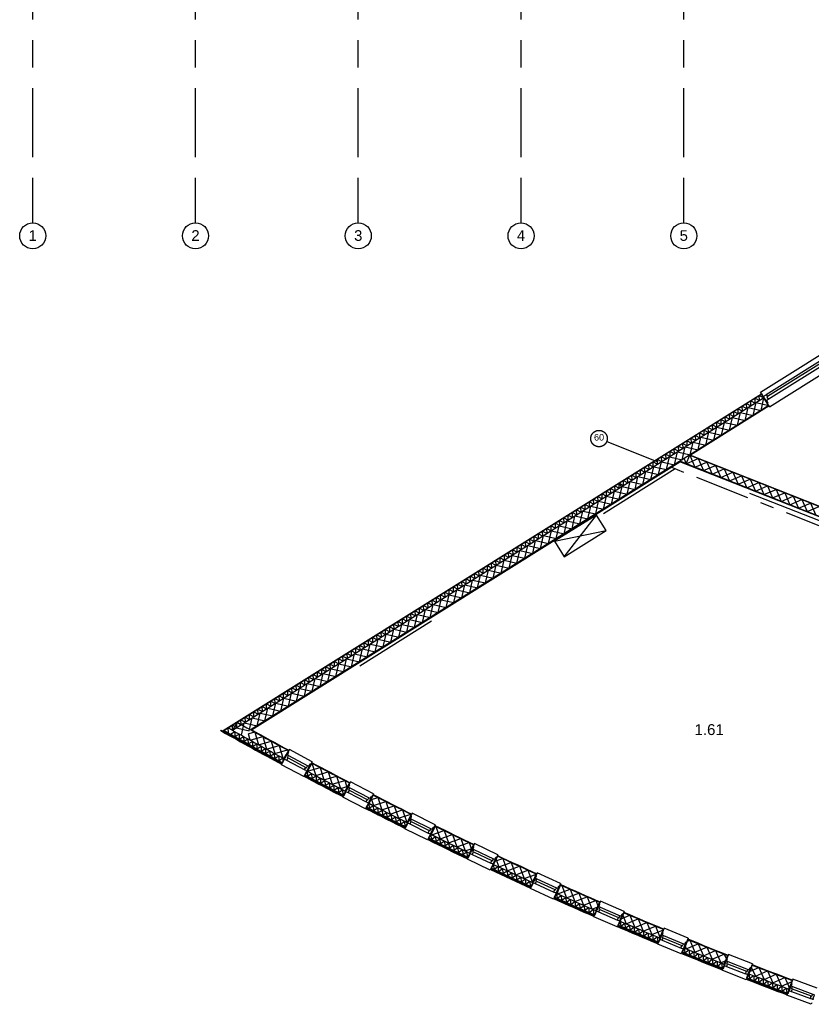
# Model space of a CAD drawing. Header units: millimetres. Extents: x -5940 to 121280, y -35718 to 26615.
# Tile 1 of 52: x -300 to 17938, y -24665 to -1975. Entities that reach past the tile are written whole.
import ezdxf

# ---------------------------------------------------------------- set-up
doc = ezdxf.new("R2010")
doc.units = ezdxf.units.MM
doc.header["$LTSCALE"] = 100
doc.linetypes.add('Center', pattern=[31.75, 6.35, -4.7625, 15.875, -4.7625])
doc.linetypes.add('Grid Line', pattern=[22.225, 12.7, -3.175, 3.175, -3.175])
for name, color, linetype in [('AL21----_BUITENWAND', 3, 'Continuous'), ('AL22----_BINNENWAND', 2, 'Continuous'), ('AL31----_BUITENKOZIJN', 1, 'Continuous'), ('BL$7----_STRAMIEN', 8, 'Continuous'), ('BL$8----_RUIMTENUMMER', 2, 'Continuous')]:
    doc.layers.add(name, color=color, linetype=linetype)
doc.styles.add('Arial', font='arial.ttf', dxfattribs={"height": 150})
doc.styles.add('Arial_2', font='arial.ttf', dxfattribs={"height": 245.883234})

# ---------------------------------------------------------------- blocks, each defined once
blk = doc.blocks.new('Grid - r_3_0mm-7309776-_--_101 1e verdieping')
at = {"color": 0, "linetype": 'ByBlock', "lineweight": -2}
blk.add_circle((0, 0), 3, dxfattribs=at)

msp = doc.modelspace()

# ---------------------------------------------------------------- linework, layer by layer
at = {"layer": 'AL21----_BUITENWAND'}
for p, q in [((16960.7, -10867.9), (5029.9, -18334.6)), ((16964.7, -10877.2), (15157.6, -12008.2)), ((5041.8, -18339), (14911.3, -12162.3)), ((14798.7, -12327), (13146.6, -13361)), ((13502.9, -12649.7), (13556, -12734.5)), ((12019.1, -13995.4), (13210, -13749.4)), ((9186.4, -15839.4), (7534.3, -16873.4)), ((4327.3, -18356.8), (4333.2, -18346.3)), ((4327.3, -18356.8), (4357.1, -18373.5)), ((4333.2, -18346.3), (4368.6, -18366.3)), ((4406.5, -18354.4), (4508.4, -18408.6)), ((4611.3, -18344.2), (4601.6, -18350.3)), ((4711, -18166.2), (4606.4, -18353)), ((5116.6, -18392), (4969.7, -18434)), ((5012.6, -18579), (4970.6, -18432.2)), ((5012.9, -18579.2), (5303.6, -18495.3)), ((5116.3, -18391.9), (5200.2, -18682.6)), ((5200.4, -18682.7), (5491, -18598.2)), ((5303.4, -18495.2), (5388, -18785.7)), ((5490.8, -18598), (5576, -18888.4)), ((5388.2, -18785.9), (5678.6, -18700.6)), ((5576.3, -18888.6), (5866.5, -18802.6)), ((5678.4, -18700.5), (5764.3, -18990.7)), ((5889.5, -18815.1), (5787.6, -19003.3)), ((5866.2, -18802.5), (5880, -18848.6)), ((5909.6, -18814.5), (5909.7, -18814.6)), ((5794.3, -19006.9), (5746.7, -19094.9)), ((5803.1, -19011.7), (5750.8, -19108.4)), ((5764.5, -18990.8), (5810.5, -18977.1)), ((6313.9, -19286), (6262.2, -19383.1)), ((6429.8, -19105.3), (6329.1, -19294.1)), ((6330.7, -19295), (6620.1, -19206.5)), ((6431.1, -19106), (6519.7, -19395.4)), ((6619.9, -19206.4), (6709.1, -19495.6)), ((6322.8, -19290.7), (6275.7, -19379)), ((6323.6, -19291.2), (6327.5, -19406.6)), ((6519.9, -19395.6), (6809.1, -19306.4)), ((6709.3, -19495.7), (6998.3, -19405.8)), ((6808.9, -19306.2), (6898.7, -19595.2)), ((6898.9, -19595.4), (7187.7, -19504.8)), ((6998.1, -19405.7), (7088.6, -19694.5)), ((7187.5, -19504.7), (7244.3, -19684.4)), ((7088.8, -19694.6), (7268.5, -19637.8)), ((7298.9, -19562.6), (7200.8, -19752.8)), ((7174.8, -19818.2), (7145.6, -19836.8)), ((7207.1, -19756), (7161, -19844.8)), ((7216, -19760.6), (7165.2, -19858.3)), ((7844.3, -19843.7), (7746.9, -20034.3)), ((7783.9, -19949.6), (7947.7, -19896.6)), ((7797.3, -19923.3), (7850.3, -20087.2)), ((7947.5, -19896.5), (8041.3, -20184.2)), ((7733, -20027.1), (7682.9, -20125.1)), ((7741.9, -20031.7), (7696.4, -20120.7)), ((7742.8, -20032.1), (7748.7, -20147.4)), ((7850.5, -20087.3), (8138.3, -19993.5)), ((8041.5, -20184.3), (8329, -20089.9)), ((8138.1, -19993.4), (8232.5, -20280.9)), ((8232.7, -20281), (8520, -20185.9)), ((8328.8, -20089.8), (8423.9, -20377.1)), ((8519.8, -20185.8), (8615.6, -20472.9)), ((8424.2, -20377.2), (8711.2, -20281.4)), ((8721.2, -20286.3), (8625.8, -20477.8)), ((8711, -20281.3), (8719.5, -20306.5)), ((8600, -20546.4), (8574, -20563.7)), ((8600, -20546.4), (8574, -20563.7)), ((8632.5, -20481.1), (8587.9, -20570.7)), ((8641.5, -20485.6), (8592.4, -20584.1)), ((8615.8, -20473), (8640.8, -20464.6)), ((9271, -20557.9), (9176.8, -20750.1)), ((9256, -20575.8), (9286.2, -20565.5)), ((9286, -20565.4), (9384.3, -20851.6)), ((9162.8, -20743.2), (9114.4, -20842)), ((9171.8, -20747.6), (9127.8, -20837.4)), ((9172.7, -20748), (9180.5, -20863.2)), ((9181.6, -20727.6), (9191.8, -20757.6)), ((9192, -20757.7), (9478.2, -20659.3)), ((9384.5, -20851.7), (9670.5, -20752.7)), ((9478, -20659.2), (9577, -20945.2)), ((9577.3, -20945.3), (9863, -20845.6)), ((9670.3, -20752.6), (9770, -21038.3)), ((9862.8, -20845.5), (9963.1, -21131)), ((9770.2, -21038.4), (10055.7, -20938.1)), ((9963.3, -21131.1), (10121.5, -21075.2)), ((10055.5, -20938), (10111.5, -21096.1)), ((10155.3, -20985.5), (10063.2, -21178.7)), ((10175.6, -20984.2), (10175.9, -20984.4)), ((10039.5, -21247), (10012.7, -21265.4)), ((10039.5, -21247), (10012.7, -21265.4)), ((10070.5, -21182.1), (10027.4, -21272.4)), ((10079.5, -21186.4), (10032.1, -21285.7)), ((10710, -21248), (10619.1, -21441.7)), ((10646.3, -21369.6), (10828.6, -21303.7)), ((10671.9, -21315.2), (10737.8, -21497.5)), ((10828.4, -21303.6), (10932, -21588)), ((10604.7, -21434.9), (10557.9, -21534.5)), ((10613.7, -21439.2), (10571.2, -21529.7)), ((10614.6, -21439.6), (10624.4, -21554.6)), ((10738, -21497.6), (11022.4, -21394)), ((10932.2, -21588.1), (11216.3, -21483.9)), ((11022.2, -21393.9), (11126.4, -21678)), ((11216.1, -21483.8), (11321, -21767.7)), ((11126.6, -21678.1), (11410.5, -21573.3)), ((11321.2, -21767.8), (11604.9, -21662.3)), ((11410.3, -21573.2), (11515.8, -21856.8)), ((11601.5, -21660.5), (11512.6, -21855.2)), ((11489.3, -21924.1), (11463.3, -21942.7)), ((11489.3, -21924.2), (11463.3, -21942.7)), ((11519.4, -21858.3), (11477.8, -21949.3)), ((11528.5, -21862.4), (11482.8, -21962.5)), ((11516, -21856.9), (11520.8, -21855.1)), ((12160.2, -21913.4), (12072.6, -22108.6)), ((12139.7, -21945.3), (12189.1, -21926.5)), ((12188.9, -21926.4), (12297, -22209.1)), ((12058.3, -22102.2), (12013.3, -22202.6)), ((12067.4, -22106.3), (12026.5, -22197.5)), ((12068.3, -22106.7), (12080.1, -22221.6)), ((12082.7, -22072.3), (12101.4, -22121.7)), ((12101.6, -22121.8), (12384.3, -22013.7)), ((12297.2, -22209.2), (12579.7, -22100.5)), ((12384.1, -22013.6), (12492.8, -22296.1)), ((12493, -22296.2), (12775.2, -22186.8)), ((12579.4, -22100.4), (12688.8, -22382.6)), ((12775, -22186.7), (12885, -22468.6)), ((12689, -22382.7), (12971, -22272.7)), ((12885.2, -22468.7), (13021.5, -22415.2)), ((12970.7, -22272.6), (13024.3, -22408.8)), ((13058.8, -22310.9), (12973.3, -22507)), ((13078.7, -22308.6), (13078.9, -22308.7)), ((12951.3, -22576.2), (12925.5, -22595.3)), ((12980.2, -22510), (12940.2, -22601.7)), ((12989.3, -22514), (12945.4, -22614.9)), ((13621.8, -22554.2), (13537.5, -22750.9)), ((13556.6, -22691.5), (13755.9, -22611.7)), ((13591.9, -22609.2), (13671.7, -22808.4)), ((13755.7, -22611.6), (13868.9, -22892.2)), ((13523, -22744.6), (13479.7, -22845.8)), ((13532.2, -22748.6), (13492.8, -22840.5)), ((13533.1, -22749), (13546.8, -22863.6)), ((13672, -22808.5), (13952.6, -22695.3)), ((13869.1, -22892.3), (14149.5, -22778.5)), ((13952.4, -22695.2), (14066.3, -22975.6)), ((14066.5, -22975.7), (14346.6, -22861.2)), ((14149.3, -22778.4), (14263.8, -23058.5)), ((14346.4, -22861.1), (14456.7, -23129.3)), ((14264, -23058.6), (14532, -22948.4)), ((14453.3, -23137.5), (14414.9, -23229.8)), ((14462.6, -23141.3), (14420.3, -23242.9)), ((14528.4, -22936.9), (14446.2, -23134.5)), ((14548.3, -22934.4), (14548.6, -22934.5)), ((14426.8, -23201.2), (14398.4, -23222.9)), ((14426.8, -23201.2), (14398.4, -23222.9)), ((14999.7, -23362.7), (14958.1, -23464.5)), ((15008.9, -23366.4), (14971.1, -23459)), ((15009.8, -23366.9), (15025.5, -23481.2)), ((15095.4, -23170.6), (15014.4, -23368.7)), ((15028.1, -23319.5), (15055.9, -23385.7)), ((15056.1, -23385.8), (15334.9, -23268.2)), ((15070.6, -23215.5), (15136.9, -23187.7)), ((15136.7, -23187.6), (15254.3, -23466.4)), ((15254.6, -23466.5), (15533.1, -23348.2)), ((15334.7, -23268.1), (15453, -23546.6)), ((15532.9, -23348.1), (15651.8, -23626.4)), ((15453.2, -23546.7), (15731.5, -23427.8)), ((15652.1, -23626.5), (15930.1, -23506.9)), ((15731.3, -23427.7), (15850.8, -23705.7)), ((16007.3, -23537.5), (15928.5, -23736.5)), ((15929.8, -23506.8), (15980.8, -23624.5)), ((15851.1, -23705.8), (15968.7, -23654.9)), ((15909.1, -23805.4), (15883.1, -23826)), ((15935.3, -23739.1), (15898.5, -23832.1)), ((15944.6, -23742.8), (15904.1, -23845.1)), ((16578.2, -23761.5), (16500.7, -23961)), ((16513.4, -23912.7), (16726.1, -23818.9)), ((16555, -23805.8), (16648.7, -24018.4)), ((16725.9, -23818.8), (16848.6, -24095.5)), ((16486.2, -23955.3), (16446.3, -24057.9)), ((16495.5, -23958.9), (16459.2, -24052.2)), ((16496.4, -23959.3), (16514, -24073.4)), ((16649, -24018.5), (16925.6, -23895.8)), ((16848.9, -24095.6), (17125.2, -23972.2)), ((16925.4, -23895.7), (17048.7, -24172.1)), ((17048.9, -24172.2), (17325, -24048.2)), ((17125, -23972.1), (17249, -24248.2)), ((17324.8, -24048.1), (17435.7, -24293.6)), ((16810.7, -24080.9), (16910.6, -24119.2)), ((17249.2, -24248.3), (17494.6, -24137.4)), ((17495.7, -24112.7), (17420.3, -24312.9)), ((17515.6, -24109.4), (17515.8, -24109.5)), ((17401.9, -24383.4), (17377.3, -24403.6)), ((17427.5, -24315.6), (17392.2, -24409.2)), ((17436.8, -24319.1), (17398.1, -24422.1))]:
    msp.add_line(p, q, dxfattribs=at)
at = {"layer": 'AL21----_BUITENWAND', "flags": 128}
for points in [[(4386, -18355.4), (16787.5, -10594.1), (16845.8, -10687.4)], [(4405.6, -18355), (16784.3, -10607.9), (16837.4, -10692.7)], [(4508.4, -18408.6), (4504.3, -18293.2), (4606.3, -18347.3), (4602.2, -18231.9), (4704.2, -18286), (4700.1, -18170.6), (4802.1, -18224.8), (4798, -18109.4), (4900, -18163.5), (4895.9, -18048.1), (4997.9, -18102.3), (4993.7, -17986.9), (5095.7, -18041), (5091.6, -17925.6), (5193.6, -17979.8), (5189.5, -17864.4), (5291.5, -17918.5), (5287.4, -17803.1), (5389.4, -17857.2), (5385.3, -17741.8), (5487.3, -17796), (5483.1, -17680.6), (5585.1, -17734.7), (5581, -17619.3), (5683, -17673.5), (5678.9, -17558.1), (5780.9, -17612.2), (5776.8, -17496.8), (5878.8, -17551), (5874.7, -17435.6), (5976.7, -17489.7), (5972.6, -17374.3), (6074.5, -17428.4), (6070.4, -17313), (6172.4, -17367.2), (6168.3, -17251.8), (6270.3, -17305.9), (6266.2, -17190.5), (6368.2, -17244.7), (6364.1, -17129.3), (6466.1, -17183.4), (6462, -17068), (6564, -17122.1), (6559.8, -17006.7), (6661.8, -17060.9), (6657.7, -16945.5), (6759.7, -16999.6), (6755.6, -16884.2), (6857.6, -16938.4), (6853.5, -16823), (6955.5, -16877.1), (6951.4, -16761.7), (7053.4, -16815.9), (7049.3, -16700.5), (7151.2, -16754.6), (7147.1, -16639.2), (7249.1, -16693.3), (7245, -16577.9), (7347, -16632.1), (7342.9, -16516.7), (7444.9, -16570.8), (7440.8, -16455.4), (7542.8, -16509.6), (7538.7, -16394.2), (7640.7, -16448.3), (7636.5, -16332.9), (7738.5, -16387.1), (7734.4, -16271.7), (7836.4, -16325.8), (7832.3, -16210.4), (7934.3, -16264.5), (7930.2, -16149.1), (8032.2, -16203.3), (8028.1, -16087.9), (8130.1, -16142), (8126, -16026.6), (8227.9, -16080.8), (8223.8, -15965.4), (8325.8, -16019.5), (8321.7, -15904.1), (8423.7, -15958.2), (8419.6, -15842.8), (8521.6, -15897), (8517.5, -15781.6), (8619.5, -15835.7), (8615.4, -15720.3), (8717.3, -15774.5), (8713.2, -15659.1), (8815.2, -15713.2), (8811.1, -15597.8), (8913.1, -15652), (8909, -15536.6), (9011, -15590.7), (9006.9, -15475.3), (9108.9, -15529.4), (9104.8, -15414), (9206.8, -15468.2), (9202.6, -15352.8), (9304.6, -15406.9), (9300.5, -15291.5), (9402.5, -15345.7), (9398.4, -15230.3), (9500.4, -15284.4), (9496.3, -15169), (9598.3, -15223.2), (9594.2, -15107.8), (9696.2, -15161.9), (9692.1, -15046.5), (9794, -15100.6), (9789.9, -14985.2), (9891.9, -15039.4), (9887.8, -14924), (9989.8, -14978.1), (9985.7, -14862.7), (10087.7, -14916.9), (10083.6, -14801.5), (10185.6, -14855.6), (10181.5, -14740.2), (10283.5, -14794.3), (10279.3, -14678.9), (10381.3, -14733.1), (10377.2, -14617.7), (10479.2, -14671.8), (10475.1, -14556.4), (10577.1, -14610.6), (10573, -14495.2), (10675, -14549.3), (10670.9, -14433.9), (10772.9, -14488.1), (10768.8, -14372.7), (10870.7, -14426.8), (10866.6, -14311.4), (10968.6, -14365.5), (10964.5, -14250.1), (11066.5, -14304.3), (11062.4, -14188.9), (11164.4, -14243), (11160.3, -14127.6), (11262.3, -14181.8), (11258.2, -14066.4), (11360.2, -14120.5), (11356, -14005.1), (11458, -14059.3), (11453.9, -13943.9), (11555.9, -13998), (11551.8, -13882.6), (11653.8, -13936.7), (11649.7, -13821.3), (11751.7, -13875.5), (11747.6, -13760.1), (11849.6, -13814.2), (11845.4, -13698.8), (11947.4, -13753), (11943.3, -13637.6), (12045.3, -13691.7), (12041.2, -13576.3), (12143.2, -13630.4), (12139.1, -13515.1), (12241.1, -13569.2), (12237, -13453.8), (12339, -13507.9), (12334.9, -13392.5), (12436.8, -13446.7), (12432.7, -13331.3), (12534.7, -13385.4), (12530.6, -13270), (12632.6, -13324.2), (12628.5, -13208.8), (12730.5, -13262.9), (12726.4, -13147.5), (12828.4, -13201.6), (12824.3, -13086.2), (12926.3, -13140.4), (12922.1, -13025), (13024.1, -13079.1), (13020, -12963.7), (13122, -13017.9), (13117.9, -12902.5), (13219.9, -12956.6), (13215.8, -12841.2), (13317.8, -12895.4), (13313.7, -12780), (13415.7, -12834.1), (13411.6, -12718.7), (13513.5, -12772.8), (13509.4, -12657.4), (13611.4, -12711.6), (13607.3, -12596.2), (13709.3, -12650.3), (13705.2, -12534.9), (13807.2, -12589.1), (13803.1, -12473.7), (13905.1, -12527.8), (13901, -12412.4), (14003, -12466.5), (13998.8, -12351.2), (14100.8, -12405.3), (14096.7, -12289.9), (14198.7, -12344), (14194.6, -12228.6), (14296.6, -12282.8), (14292.5, -12167.4), (14394.5, -12221.5), (14390.4, -12106.1), (14492.4, -12160.3), (14488.2, -12044.9), (14590.2, -12099), (14586.1, -11983.6), (14688.1, -12037.7), (14684, -11922.3), (14786, -11976.5), (14781.9, -11861.1), (14883.9, -11915.2), (14879.8, -11799.8), (14981.8, -11854), (14977.7, -11738.6), (15079.6, -11792.7), (15075.5, -11677.3), (15177.5, -11731.5), (15173.4, -11616.1), (15275.4, -11670.2), (15271.3, -11554.8), (15373.3, -11608.9), (15369.2, -11493.5), (15471.2, -11547.7), (15467.1, -11432.3), (15569.1, -11486.4), (15564.9, -11371), (15666.9, -11425.2), (15662.8, -11309.8), (15764.8, -11363.9), (15760.7, -11248.5), (15862.7, -11302.6), (15858.6, -11187.3), (15960.6, -11241.4), (15956.5, -11126), (16058.5, -11180.1), (16054.4, -11064.7), (16156.3, -11118.9), (16152.2, -11003.5), (16254.2, -11057.6), (16250.1, -10942.2), (16352.1, -10996.4), (16348, -10881), (16450, -10935.1), (16445.9, -10819.7), (16547.9, -10873.8), (16543.8, -10758.4), (16645.8, -10812.6), (16641.6, -10697.2), (16743.6, -10751.3), (16739.5, -10635.9), (16841.5, -10690.1)], [(4601.6, -18350.3), (16837.4, -10692.7), (16950.9, -10874.1)], [(4693.1, -18293), (4988.1, -18360.8), (5055.9, -18065.9), (5350.9, -18133.8), (5418.8, -17838.9), (5713.7, -17906.7), (5781.6, -17611.8), (6076.5, -17679.7), (6144.4, -17384.7), (6439.3, -17452.6), (6507.2, -17157.7), (6802.1, -17225.6), (6870, -16930.6), (7164.9, -16998.5), (7232.8, -16703.6), (7527.7, -16771.4), (7595.6, -16476.5), (7890.5, -16544.4), (7958.4, -16249.5), (8253.3, -16317.3), (8321.2, -16022.4), (8616.1, -16090.3), (8684, -15795.3), (8978.9, -15863.2), (9046.8, -15568.3), (9341.8, -15636.2), (9409.6, -15341.2), (9704.6, -15409.1), (9772.4, -15114.2), (10067.4, -15182), (10135.2, -14887.1), (10430.2, -14955), (10498, -14660), (10793, -14727.9), (10860.9, -14433), (11155.8, -14500.9), (11223.7, -14205.9), (11518.6, -14273.8), (11586.5, -13978.9), (11881.4, -14046.7), (11949.3, -13751.8), (12244.2, -13819.7), (12312.1, -13524.8), (12607, -13592.6), (12674.9, -13297.7), (12969.8, -13365.6), (13037.7, -13070.6), (13332.6, -13138.5), (13400.5, -12843.6), (13695.4, -12911.5), (13763.3, -12616.5), (14058.2, -12684.4), (14126.1, -12389.5), (14421, -12457.3), (14488.9, -12162.4), (14783.9, -12230.3), (14851.7, -11935.4), (15146.7, -12003.2), (15214.5, -11708.3), (15509.5, -11776.2), (15577.3, -11481.2), (15872.3, -11549.1), (15940.1, -11254.2), (16235.1, -11322.1), (16303, -11027.1), (16597.9, -11095), (16665.8, -10800.1), (16960.7, -10867.9)], [(4808.6, -18465.9), (4874.5, -18179.4), (5169.5, -18247.3), (5237.3, -17952.4), (5532.3, -18020.3), (5600.2, -17725.3), (5895.1, -17793.2), (5963, -17498.3), (6257.9, -17566.1), (6325.8, -17271.2), (6620.7, -17339.1), (6688.6, -17044.2), (6983.5, -17112), (7051.4, -16817.1), (7346.3, -16885), (7414.2, -16590), (7709.1, -16657.9), (7777, -16363), (8071.9, -16430.9), (8139.8, -16135.9), (8434.7, -16203.8), (8502.6, -15908.9), (8797.5, -15976.7), (8865.4, -15681.8), (9160.3, -15749.7), (9228.2, -15454.7), (9523.2, -15522.6), (9591, -15227.7), (9886, -15295.6), (9953.8, -15000.6), (10248.8, -15068.5), (10316.6, -14773.6), (10611.6, -14841.5), (10679.5, -14546.5), (10974.4, -14614.4), (11042.3, -14319.5), (11337.2, -14387.3), (11405.1, -14092.4), (11700, -14160.3), (11767.9, -13865.3), (12062.8, -13933.2), (12130.7, -13638.3), (12425.6, -13706.2), (12493.5, -13411.2), (12788.4, -13479.1), (12856.3, -13184.2), (13151.2, -13252), (13219.1, -12957.1), (13514, -13025), (13581.9, -12730.1), (13876.8, -12797.9), (13944.7, -12503), (14239.6, -12570.9), (14307.5, -12275.9), (14602.5, -12343.8), (14670.3, -12048.9), (14965.3, -12116.8), (15033.1, -11821.8), (15328.1, -11889.7), (15395.9, -11594.8), (15690.9, -11662.6), (15758.7, -11367.7), (16053.7, -11435.6), (16121.6, -11140.6), (16416.5, -11208.5), (16484.4, -10913.6), (16779.3, -10981.5), (16847.2, -10686.5)], [(16121.6, -11140.6), (16416.5, -11208.5), (16484.4, -10913.6), (16779.3, -10981.5), (16847.2, -10686.5)], [(16303, -11027.1), (16597.9, -11095), (16665.8, -10800.1)], [(12243.7, -14354.2), (13210, -13749.4), (12985.5, -13390.6), (12019.1, -13995.4), (12243.7, -14354.2), (12985.5, -13390.6)], [(4601.6, -18350.3), (4604, -18351.6), (4606.4, -18353)], [(4557.6, -18440.3), (4656.8, -18381.2), (4658.5, -18496.7), (4757.6, -18437.4), (4759.4, -18552.9), (4858.4, -18493.6), (4860.3, -18609.1), (4959.3, -18549.6), (4961.4, -18665.1), (5060.3, -18605.5), (5062.5, -18721), (5161.3, -18661.2), (5163.7, -18776.7), (5262.4, -18716.9), (5264.9, -18832.4), (5363.6, -18772.4), (5366.3, -18887.9), (5464.9, -18827.8), (5467.6, -18943.3), (5566.2, -18883.1), (5569.1, -18998.5), (5667.6, -18938.2), (5670.6, -19053.6)], [(5770.6, -19050.8), (5769, -18993.2), (5670.6, -19053.7)], [(6327.6, -19406.6), (6425.5, -19345.4), (6429.6, -19460.9), (6527.5, -19399.5), (6531.7, -19514.9), (6629.5, -19453.5), (6633.9, -19568.9), (6731.6, -19507.3), (6736.1, -19622.7), (6833.7, -19561), (6838.4, -19676.5), (6935.9, -19614.6), (6940.7, -19730), (7038.2, -19668.1), (7043.1, -19783.5), (7140.5, -19721.5), (7145.6, -19836.8)], [(7748.7, -20147.5), (7845.6, -20084.6), (7851.7, -20200), (7948.4, -20137), (7954.6, -20252.3), (8051.3, -20189.2), (8057.7, -20304.5), (8154.3, -20241.3), (8160.8, -20356.6), (8257.4, -20293.3), (8264, -20408.6), (8360.5, -20345.1), (8367.3, -20460.4), (8463.6, -20396.8), (8470.6, -20512.1), (8566.9, -20448.4), (8573.9, -20563.7)], [(9180.6, -20863.3), (9276.3, -20798.8), (9284.4, -20914), (9380.1, -20849.4), (9388.2, -20964.6), (9483.9, -20899.8), (9492.2, -21015), (9587.7, -20950.2), (9596.2, -21065.4), (9691.6, -21000.4), (9700.2, -21115.6), (9795.6, -21050.5), (9804.3, -21165.7), (9899.6, -21100.5), (9908.5, -21215.6), (10003.7, -21150.3), (10012.7, -21265.4)], [(10624.5, -21554.7), (10719.1, -21488.6), (10729.1, -21603.6), (10823.7, -21537.4), (10833.8, -21652.5), (10928.3, -21586.1), (10938.6, -21701.1), (11033, -21634.7), (11043.4, -21749.7), (11137.8, -21683.1), (11148.3, -21798.1), (11242.6, -21731.4), (11253.3, -21846.4), (11347.4, -21779.6), (11358.3, -21894.6), (11452.4, -21827.7), (11463.3, -21942.6)], [(12080.1, -22221.6), (12173.6, -22153.9), (12185.6, -22268.8), (12279, -22200.9), (12291.1, -22315.8), (12384.5, -22247.9), (12396.7, -22362.7), (12490, -22294.6), (12502.3, -22409.5), (12595.5, -22341.3), (12608, -22456.1), (12701.1, -22387.8), (12713.8, -22502.6), (12806.8, -22434.2), (12819.6, -22549), (12912.5, -22480.5), (12925.4, -22595.3)], [(13546.8, -22863.7), (13639.2, -22794.4), (13653.1, -22909), (13745.4, -22839.6), (13759.4, -22954.3), (13851.6, -22884.8), (13865.8, -22999.4), (13957.9, -22929.7), (13972.2, -23044.4), (14064.2, -22974.6), (14078.6, -23089.2), (14170.6, -23019.3), (14185.2, -23133.9), (14277, -23063.9), (14291.8, -23178.5), (14383.5, -23108.4), (14398.3, -23222.9)], [(15025.5, -23481.3), (15116.7, -23410.4), (15132.5, -23524.8), (15223.6, -23453.9), (15239.6, -23568.3), (15330.6, -23497.2), (15346.7, -23611.5), (15437.6, -23540.4), (15453.9, -23654.7), (15544.7, -23583.4), (15561.1, -23697.7), (15651.8, -23626.3), (15668.4, -23740.6), (15759, -23669.1), (15775.7, -23783.4), (15866.3, -23711.8), (15883, -23826)], [(16514, -24073.5), (16604, -24001.1), (16621.8, -24115.2), (16711.6, -24042.7), (16729.5, -24156.8), (16819.3, -24084.2), (16837.4, -24198.3), (16927.1, -24125.5), (16945.3, -24239.6), (17034.9, -24166.8), (17053.2, -24280.8), (17142.7, -24207.9), (17161.2, -24321.9), (17250.6, -24248.8), (17269.2, -24362.8), (17358.6, -24289.6), (17377.2, -24403.6)]]:
    msp.add_lwpolyline(points, dxfattribs=at)
at = {"layer": 'AL21----_BUITENWAND'}
msp.add_lwpolyline([(16960.7, -10867.9), (16966, -10876.4)], dxfattribs=at)
for centre, radius, start, end in [((50625.8, 63833.7), 94333.6, 240.627833, 241.584844), ((50625.8, 63833.7), 94321.6, 240.631806, 241.584821), ((50625.8, 63833.7), 94303.6, 240.637767, 241.584788), ((50625.8, 63833.7), 94293.6, 240.648, 241.578712), ((50625.8, 63833.7), 94193.6, 240.750513, 241.574085), ((50625.8, 63833.7), 93979.6, 240.753876, 241.580137), ((50625.8, 63833.7), 93979.6, 240.970962, 241.574075), ((50709.2, 64041.5), 94193.6, 240.990723, 241.595696), ((50598.1, 63773.3), 93903.2, 240.978238, 241.577464), ((49895.4, 62450.9), 92629.7, 241.933817, 242.56429), ((50625.8, 63833.7), 93979.6, 241.941848, 242.552983), ((50709.2, 64041.5), 94193.6, 241.956552, 242.566241), ((50598.1, 63773.3), 93903.2, 241.939431, 242.550998), ((50625.8, 63833.7), 93979.6, 241.94798, 242.546707), ((50625.8, 63833.7), 94333.6, 241.937444, 242.557547), ((50625.8, 63833.7), 94321.6, 241.937466, 242.557524), ((50625.8, 63833.7), 94303.6, 241.93833, 242.55749), ((50625.8, 63833.7), 94293.6, 241.943576, 242.551415), ((50625.8, 63833.7), 94193.6, 241.947972, 242.547135), ((50625.8, 63833.7), 93979.6, 242.914694, 243.525698), ((50709.2, 64041.5), 94193.6, 242.927096, 243.536653), ((50598.1, 63773.3), 93903.2, 242.912964, 243.524401), ((50625.8, 63833.7), 93979.6, 242.920826, 243.519638), ((50625.8, 63833.7), 94333.6, 242.911268, 243.530353), ((50625.8, 63833.7), 94321.6, 242.91129, 243.530331), ((50625.8, 63833.7), 94303.6, 242.911324, 243.530297), ((50625.8, 63833.7), 94293.6, 242.9174, 243.524221), ((49929.1, 62431.9), 92628.3, 242.900165, 243.529613), ((50625.8, 63833.7), 94193.6, 242.920818, 243.519649), ((50625.8, 63833.7), 94193.6, 243.129246, 243.273623), ((50625.8, 63833.7), 93979.6, 243.887403, 244.498441), ((50709.2, 64041.5), 94193.6, 243.8975, 244.507089), ((50598.1, 63773.3), 93903.2, 243.886361, 244.497832), ((50625.8, 63833.7), 93979.6, 243.893536, 244.492382), ((50625.8, 63833.7), 94333.6, 243.883968, 244.503427), ((50625.8, 63833.7), 94321.6, 243.88399, 244.503404), ((50625.8, 63833.7), 94303.6, 243.884024, 244.503371), ((50625.8, 63833.7), 94293.6, 243.8901, 244.497295), ((51454.7, 65525.2), 96077.3, 243.884229, 244.491446), ((50625.8, 63833.7), 94193.6, 243.893528, 244.492393), ((50625.8, 63833.7), 94193.6, 244.156349, 244.451531), ((50625.8, 63833.7), 93979.6, 244.860357, 245.471422), ((50709.2, 64041.5), 94193.6, 244.868146, 245.477761), ((50598.1, 63773.3), 93903.2, 244.860003, 245.471503), ((50625.8, 63833.7), 93979.6, 244.866491, 245.465364), ((50625.8, 63833.7), 94321.6, 244.856759, 245.475991), ((50625.8, 63833.7), 94303.6, 244.856793, 245.475958), ((50625.8, 63833.7), 94293.6, 244.862868, 245.469883), ((50625.8, 63833.7), 94193.6, 244.866483, 245.465365), ((50625.8, 63833.7), 94333.6, 244.856736, 245.476014), ((50625.8, 63833.7), 94193.6, 245.121596, 245.341612), ((50625.8, 63833.7), 93979.6, 245.833134, 246.444382), ((50709.2, 64041.5), 94193.6, 245.838613, 246.44841), ((50625.8, 63833.7), 93969.6, 245.833135, 246.444383), ((50625.8, 63833.7), 93979.6, 245.83927, 246.438325), ((50625.8, 63833.7), 94333.6, 245.829665, 246.449018), ((50625.8, 63833.7), 94321.6, 245.829687, 246.448995), ((50625.8, 63833.7), 94303.6, 245.829721, 246.448961), ((50625.8, 63833.7), 94293.6, 245.835797, 246.442886), ((50625.8, 63833.7), 94193.6, 245.839251, 246.438322), ((50625.8, 63833.7), 93979.6, 246.806076, 247.418238), ((50625.8, 63833.7), 93969.6, 246.806076, 247.418238), ((50709.2, 64041.5), 94193.6, 246.809243, 247.41995), ((50625.8, 63833.7), 93979.6, 246.812212, 247.412182), ((50625.8, 63833.7), 94333.6, 246.802554, 247.423029), ((50625.8, 63833.7), 94321.6, 246.802577, 247.423006), ((50625.8, 63833.7), 94303.6, 246.80261, 247.422973), ((50625.8, 63833.7), 94293.6, 246.808687, 247.416897), ((50625.8, 63833.7), 94193.6, 246.812188, 247.412193), ((50625.8, 63833.7), 94193.6, 246.865344, 247.068917), ((50625.8, 63833.7), 94193.6, 247.786059, 248.385372), ((50625.8, 63833.7), 93979.6, 247.77993, 248.391417), ((50598.1, 63773.3), 93903.2, 247.781643, 248.393562), ((50598.1, 63773.3), 93903.2, 247.781643, 248.393562), ((50625.8, 63833.7), 93979.6, 247.786068, 248.385362), ((50625.8, 63833.7), 94333.6, 247.776287, 248.39151), ((50625.8, 63833.7), 94321.6, 247.77631, 248.391487), ((50625.8, 63833.7), 94303.6, 247.776344, 248.395905), ((50625.8, 63833.7), 94293.6, 247.782419, 248.389829), ((50625.8, 63833.7), 93979.6, 248.753108, 249.341128), ((50598.1, 63773.3), 93903.2, 248.755509, 249.367084), ((50704.8, 64043.3), 94193.6, 248.754553, 249.364243), ((50625.8, 63833.7), 93979.6, 248.759468, 249.357973), ((50625.8, 63833.7), 94193.6, 248.759239, 249.358208), ((50625.8, 63833.7), 94333.6, 248.753102, 249.364346), ((50625.8, 63833.7), 94321.6, 248.753125, 249.364323), ((50625.8, 63833.7), 94303.6, 248.74977, 249.368932), ((50625.8, 63833.7), 94293.6, 248.755846, 249.362856), ((50625.8, 63833.7), 93979.6, 249.341128, 249.364251)]:
    msp.add_arc(centre, radius, start, end, dxfattribs=at)
at = {"layer": 'AL22----_BINNENWAND'}
for p, q in [((15056.7, -12209.2), (15135.5, -12010.2)), ((15135.5, -12010.2), (26402.5, -16471.1)), ((15157.6, -12008.2), (26396.9, -16458.1)), ((22717.5, -15253), (14906.6, -12160.5)), ((15005.8, -12091.4), (15056.7, -12209.2)), ((16516.1, -12886.9), (19860.5, -14200.3))]:
    msp.add_line(p, q, dxfattribs=at)
at = {"layer": 'AL22----_BINNENWAND', "flags": 128}
for points in [[(15135.5, -12010.2), (15255.7, -12288), (15533.5, -12167.8), (15653.6, -12445.5), (15931.4, -12325.3), (16051.6, -12603.1), (16329.3, -12482.9), (16449.5, -12760.6), (16727.3, -12640.4), (16847.5, -12918.2), (17125.2, -12798), (17245.4, -13075.7), (17523.2, -12955.5), (17643.4, -13233.3), (17921.1, -13113.1), (18041.3, -13390.9)], [(26522.7, -16748.9), (28118.6, -12718), (27919.6, -12639.2), (26323.7, -16670.1), (26522.7, -16748.9), (26323.7, -16670.1), (14910.3, -12151.2)], [(15056.7, -12209.2), (15334.5, -12089), (15454.7, -12366.7), (15732.4, -12246.5), (15852.6, -12524.3), (16130.4, -12404.1), (16250.6, -12681.8), (16528.3, -12561.7), (16648.5, -12839.4), (16926.3, -12719.2), (17046.5, -12997), (17324.2, -12876.8), (17444.4, -13154.5), (17722.1, -13034.3), (17842.3, -13312.1), (18120.1, -13191.9)]]:
    msp.add_lwpolyline(points, dxfattribs=at)
at = {"layer": 'AL31----_BUITENKOZIJN'}
for p, q in [((16975.3, -10894.2), (20335.5, -8791.2)), ((18996.6, -9306), (16899.4, -10618.4)), ((19024.7, -9350.9), (16930.1, -10661.8)), ((19074, -9392), (16945.5, -10724.1)), ((16975.3, -10894.2), (16882.4, -10745.9)), ((5912.5, -18793.5), (5843.4, -18921.1)), ((6435, -19074.1), (5912.5, -18793.5)), ((5850.4, -19037.1), (6266.2, -19260.5)), ((5881.8, -18983.6), (6292.3, -19204.1)), ((5891.4, -18929.8), (6334.5, -19167.8)), ((6435, -19074.1), (6366.8, -19202.1)), ((7321.8, -19540.7), (7255, -19669.5)), ((7294.4, -19731.4), (7708.6, -19944.9)), ((7303.1, -19677.4), (7750.2, -19907.8)), ((7849, -19812.4), (7321.8, -19540.7)), ((7263.8, -19785.4), (7683.4, -20001.6)), ((7849, -19812.4), (7783, -19941.6)), ((8744.2, -20262.3), (8678.8, -20393.7)), ((8727.1, -20400.8), (9178, -20623.6)), ((9274.4, -20528.2), (8744.2, -20262.3)), ((8688.3, -20508.8), (9112.9, -20718.6)), ((8719.3, -20455), (9137.1, -20661.4)), ((9274.4, -20528.2), (9211.3, -20656.8)), ((10177.2, -20962.8), (10114.7, -21093.7)), ((10163.4, -21100.1), (10618.1, -21315.2)), ((10713.6, -21216.6), (10177.2, -20962.8)), ((10127.9, -21209.4), (10554.5, -21411.3)), ((10156.5, -21154.4), (10577.8, -21353.7)), ((10713.6, -21216.6), (10652, -21347.9)), ((11622.9, -21637.4), (11562.7, -21769.4)), ((11611.1, -21774.8), (12069.4, -21982.2)), ((12163.3, -21881.9), (11622.9, -21637.4)), ((11577.5, -21884.7), (12007.5, -22079.3)), ((11605.2, -21829.2), (12029.8, -22021.3)), ((12163.3, -21881.9), (12103.9, -22014.2)), ((13079.9, -22287.4), (13021.9, -22420.3)), ((13070.4, -22425), (13532.2, -22624.5)), ((13624.3, -22522.7), (13079.9, -22287.4)), ((13038.6, -22535.4), (13471.9, -22722.7)), ((13065.4, -22479.4), (13493.2, -22664.3)), ((13624.3, -22522.7), (13567.2, -22656)), ((14549, -22913.1), (14481.8, -23074.7)), ((15097.4, -23139.1), (14549, -22913.1)), ((14526.5, -23133.1), (14957.3, -23310.7)), ((14530.6, -23078.6), (14995.6, -23270.2)), ((15097.4, -23139.1), (15031.2, -23301.1)), ((14500.5, -23189.6), (14937.1, -23369.4)), ((16027.6, -23513.3), (15963.1, -23676)), ((16579.7, -23730), (16027.6, -23513.3)), ((15986.1, -23791.4), (16422.7, -23962.7)), ((16008.8, -23733.7), (16442.6, -23903.9)), ((16012, -23679.1), (16480.2, -23862.8)), ((16579.7, -23730), (16516.3, -23893.1)), ((17515.6, -24088.1), (17453.9, -24251.9)), ((17502.8, -24254.2), (17974.1, -24429.9)), ((18071.3, -24295.4), (17515.6, -24088.1)), ((17478.9, -24366.9), (17918.3, -24530.8)), ((17500.5, -24308.8), (17937.1, -24471.7))]:
    msp.add_line(p, q, dxfattribs=at)
at = {"layer": 'AL31----_BUITENKOZIJN', "flags": 128}
for points in [[(16787.5, -10594.1), (16766.3, -10560.2), (25585.5, -5040.8), (25606.7, -5074.7)], [(6262.2, -19383.1), (6243.3, -19418.3), (5731.8, -19143.7), (5750.8, -19108.4)], [(7682.9, -20125.1), (7664.6, -20160.6), (7146.9, -19893.8), (7165.2, -19858.3)], [(9114.4, -20842), (9096.7, -20877.8), (8574.7, -20619.9), (8592.4, -20584.1)], [(10557.9, -21534.5), (10540.8, -21570.7), (10015, -21321.9), (10032.1, -21285.7)], [(12013.3, -22202.6), (11996.8, -22239), (11466.3, -21999), (11482.8, -21962.5)], [(13479.7, -22845.8), (13463.8, -22882.5), (12929.5, -22651.6), (12945.4, -22614.9)], [(14958.1, -23464.5), (14942.8, -23501.5), (14405.1, -23279.9), (14420.3, -23242.9)], [(16451.5, -24059.9), (16436.9, -24097.1), (15882.7, -23879.6), (15897.3, -23842.4)], [(17948.7, -24627.5), (17934.7, -24664.9), (17376.9, -24456.9), (17390.9, -24419.4)]]:
    msp.add_lwpolyline(points, dxfattribs=at)
for points in [[(16835.3, -10676.2), (16829, -10666.1), (16829.9, -10661.9), (16899.4, -10618.4), (16903.6, -10619.4), (16930.1, -10661.8), (16915.7, -10670.8), (16946.5, -10720), (16945.5, -10724.1), (16897, -10754.4), (16889, -10741.7), (16844.5, -10670.5)], [(16844.5, -10670.5), (16829.4, -10680), (16874, -10751.2), (16889, -10741.7)], [(16890.4, -10758.6), (16905, -10749.4), (16937.3, -10800.9), (16936.3, -10805), (16924.2, -10812.6), (16899.4, -10773)], [(5810.6, -18998.7), (5794.9, -18990.3), (5834.6, -18916.3), (5850.3, -18924.7)], [(5801.1, -18993.6), (5795.4, -19004.2), (5796.6, -19008.3), (5850.4, -19037.1), (5854.4, -19035.9), (5882.3, -18983.9), (5867.4, -18975.9), (5890.5, -18932.7), (5889.3, -18928.7), (5857.4, -18911.5), (5850.3, -18924.7), (5810.6, -18998.7)], [(5850.6, -18907.8), (5858.7, -18892.8), (5880.8, -18851.7), (5893.3, -18858.4), (5894.5, -18862.5), (5865.8, -18916), (5850.6, -18907.8), (5865.8, -18916), (5894.5, -18862.5), (5893.3, -18858.4), (5880.8, -18851.7), (5858.7, -18892.8)], [(6329.7, -19277.5), (6324, -19288.1), (6319.9, -19289.3), (6266.2, -19260.5), (6265, -19256.4), (6292.9, -19204.4), (6307.8, -19212.5), (6331, -19169.3), (6335.1, -19168.1), (6367, -19185.2), (6359.9, -19198.4), (6320.2, -19272.4)], [(6320.2, -19272.4), (6335.8, -19280.8), (6375.6, -19206.8), (6359.9, -19198.4)], [(6373.8, -19188.9), (6358.6, -19180.7), (6387.4, -19127.2), (6391.4, -19126), (6404, -19132.7), (6381.9, -19173.8), (6373.8, -19188.9), (6358.6, -19180.7), (6387.4, -19127.2), (6391.4, -19126), (6404, -19132.7), (6381.9, -19173.8)], [(7223.4, -19747.7), (7207.6, -19739.6), (7246.1, -19664.9), (7261.9, -19673)], [(7213.8, -19742.8), (7208.3, -19753.4), (7209.6, -19757.5), (7263.8, -19785.4), (7267.9, -19784.1), (7294.9, -19731.7), (7279.8, -19723.9), (7302.2, -19680.3), (7301, -19676.3), (7268.8, -19659.7), (7261.9, -19673), (7223.4, -19747.7)], [(7261.9, -19656.1), (7277.2, -19664), (7305, -19610), (7303.8, -19606), (7291.1, -19599.5), (7269.7, -19641)], [(7747.2, -20017.6), (7741.7, -20028.3), (7737.6, -20029.6), (7683.4, -20001.6), (7682.1, -19997.6), (7709.1, -19945.1), (7724.3, -19952.9), (7746.7, -19909.4), (7750.7, -19908.1), (7782.9, -19924.7), (7776.1, -19938), (7737.6, -20012.7)], [(7737.6, -20012.7), (7753.4, -20020.8), (7791.9, -19946.2), (7776.1, -19938)], [(7789.8, -19928.2), (7774.5, -19920.3), (7802.3, -19866.3), (7806.4, -19865), (7819, -19871.5), (7797.6, -19913.1)], [(8648.6, -20472.5), (8632.7, -20464.6), (8669.9, -20389.3), (8685.8, -20397.2)], [(8638.9, -20467.7), (8633.6, -20478.5), (8635, -20482.5), (8689.7, -20509.5), (8693.7, -20508.2), (8719.8, -20455.3), (8704.6, -20447.7), (8726.3, -20403.8), (8724.9, -20399.8), (8692.5, -20383.7), (8685.8, -20397.2), (8648.6, -20472.5)], [(8685.5, -20380.3), (8701, -20387.9), (8727.9, -20333.5), (8726.5, -20329.5), (8713.8, -20323.1), (8693.1, -20365)], [(9176.9, -20733.5), (9171.6, -20744.3), (9167.5, -20745.6), (9112.9, -20718.6), (9111.5, -20714.6), (9137.6, -20661.7), (9152.9, -20669.2), (9174.6, -20625.3), (9178.6, -20623.9), (9211.1, -20640), (9204.4, -20653.4), (9167.2, -20728.7)], [(9218, -20643.4), (9202.6, -20635.7), (9229.5, -20581.3), (9233.5, -20579.9), (9246.3, -20586.2), (9225.6, -20628.1)], [(9167.2, -20728.7), (9183.2, -20736.6), (9220.4, -20661.3), (9204.4, -20653.4)], [(10086.2, -21173.1), (10070.1, -21165.5), (10106, -21089.6), (10122.1, -21097.2)], [(10076.4, -21168.5), (10071.3, -21179.4), (10072.7, -21183.3), (10127.9, -21209.4), (10131.9, -21208), (10157.1, -21154.7), (10141.7, -21147.4), (10162.7, -21103.1), (10161.2, -21099.1), (10128.5, -21083.6), (10122.1, -21097.2), (10086.2, -21173.1)], [(10121.5, -21080.3), (10137.1, -21087.7), (10163.1, -21032.8), (10161.7, -21028.8), (10148.8, -21022.7), (10128.8, -21064.9)], [(10618.8, -21425.1), (10613.7, -21435.9), (10609.7, -21437.4), (10554.5, -21411.3), (10553.1, -21407.3), (10578.3, -21354), (10593.7, -21361.2), (10614.6, -21316.9), (10618.6, -21315.5), (10651.4, -21331), (10645, -21344.6), (10609, -21420.5)], [(10658.4, -21334.3), (10642.8, -21326.9), (10668.8, -21272), (10672.8, -21270.6), (10685.7, -21276.7), (10665.7, -21318.9)], [(10609, -21420.5), (10625.1, -21428.1), (10661, -21352.2), (10645, -21344.6)], [(11535.2, -21849.1), (11519, -21841.8), (11553.6, -21765.3), (11569.8, -21772.6)], [(11525.4, -21844.7), (11520.4, -21855.6), (11521.9, -21859.6), (11577.5, -21884.7), (11581.5, -21883.2), (11605.8, -21829.5), (11590.3, -21822.5), (11610.5, -21777.8), (11609, -21773.8), (11576, -21758.9), (11569.8, -21772.6), (11535.2, -21849.1)], [(11568.9, -21755.7), (11584.7, -21762.8), (11609.7, -21707.5), (11608.2, -21703.5), (11595.2, -21697.6), (11576, -21740.2)], [(12072, -22092), (12067.1, -22102.9), (12063.1, -22104.4), (12007.5, -22079.3), (12006, -22075.3), (12030.3, -22021.6), (12045.8, -22028.6), (12066, -21983.9), (12070, -21982.4), (12103, -21997.4), (12096.8, -22011), (12062.2, -22087.6)], [(12110.1, -22000.5), (12094.3, -21993.4), (12119.4, -21938.1), (12123.4, -21936.6), (12136.3, -21942.5), (12117.1, -21985)], [(12062.2, -22087.6), (12078.4, -22094.9), (12113, -22018.4), (12096.8, -22011)], [(12995.7, -22500.5), (12979.4, -22493.5), (13012.7, -22416.4), (13029.1, -22423.4)], [(12985.8, -22496.3), (12981.1, -22507.3), (12982.6, -22511.2), (13038.6, -22535.4), (13042.6, -22533.8), (13066, -22479.7), (13050.4, -22472.9), (13069.8, -22428), (13068.3, -22424), (13035, -22409.7), (13029.1, -22423.4), (12995.7, -22500.5)], [(13027.9, -22406.6), (13043.7, -22413.4), (13067.8, -22357.6), (13066.3, -22353.7), (13053.2, -22348), (13034.7, -22390.9)], [(13536.6, -22734.3), (13531.8, -22745.3), (13527.9, -22746.9), (13471.9, -22722.7), (13470.3, -22718.7), (13493.7, -22664.6), (13509.4, -22671.3), (13528.8, -22626.3), (13532.7, -22624.8), (13566, -22639.1), (13560, -22652.9), (13526.7, -22730)], [(13526.7, -22730), (13543, -22737.1), (13576.4, -22659.9), (13560, -22652.9)], [(13573.1, -22642.2), (13557.3, -22635.3), (13581.4, -22579.6), (13585.3, -22578), (13598.4, -22583.7), (13579.9, -22626.5)], [(14457.2, -23155.4), (14440.7, -23148.6), (14472.8, -23071), (14489.2, -23077.7)], [(14447.2, -23151.3), (14442.6, -23162.4), (14444.3, -23166.3), (14500.7, -23189.6), (14504.6, -23187.9), (14527.1, -23133.4), (14511.4, -23126.9), (14530, -23081.6), (14528.4, -23077.7), (14494.9, -23063.9), (14489.2, -23077.7), (14457.2, -23155.4)], [(14487.8, -23060.9), (14503.7, -23067.5), (14526.9, -23011.3), (14525.2, -23007.4), (14512.1, -23002), (14494.3, -23045.1)], [(15002, -23379.9), (14997.4, -23391), (14993.5, -23392.7), (14937.1, -23369.4), (14935.4, -23365.5), (14957.9, -23310.9), (14973.6, -23317.4), (14992.3, -23272.1), (14996.2, -23270.5), (15029.7, -23284.3), (15024, -23298.2), (14992, -23375.8)], [(14992, -23375.8), (15008.4, -23382.6), (15040.4, -23304.9), (15024, -23298.2)], [(15036.9, -23287.2), (15020.9, -23280.6), (15044.1, -23224.5), (15048, -23222.8), (15061.2, -23228.3), (15043.4, -23271.5)], [(15939.9, -23757.2), (15923.3, -23750.7), (15954, -23672.5), (15970.5, -23679)], [(15929.8, -23753.2), (15925.4, -23764.4), (15927.1, -23768.3), (15983.9, -23790.6), (15987.8, -23788.9), (16009.4, -23733.9), (15993.5, -23727.7), (16011.4, -23682.1), (16009.7, -23678.2), (15976, -23665), (15970.5, -23679), (15939.9, -23757.2)], [(15968.8, -23662.1), (15984.9, -23668.4), (16007.1, -23611.9), (16005.4, -23608), (15992.1, -23602.8), (15975, -23646.3)], [(16521.7, -23879.1), (16505.7, -23872.8), (16527.8, -23816.3), (16531.7, -23814.6), (16545, -23819.8), (16527.9, -23863.2)], [(16488.4, -23972.4), (16484, -23983.6), (16480.1, -23985.3), (16423.3, -23963), (16421.6, -23959.1), (16443.2, -23904.2), (16459, -23910.4), (16476.9, -23864.8), (16480.8, -23863.1), (16514.5, -23876.3), (16509, -23890.3), (16478.3, -23968.5)], [(16478.3, -23968.5), (16494.9, -23975), (16525.6, -23896.8), (16509, -23890.3)], [(17432, -24333.4), (17415.4, -24327.2), (17444.7, -24248.5), (17461.4, -24254.7)], [(17421.9, -24329.7), (17417.7, -24340.9), (17419.5, -24344.8), (17476.6, -24366.1), (17480.5, -24364.3), (17501.1, -24309), (17485.2, -24303.1), (17502.3, -24257.2), (17500.5, -24253.3), (17466.6, -24240.7), (17461.4, -24254.7), (17432, -24333.4)], [(17459.4, -24237.9), (17475.5, -24244), (17496.7, -24187.1), (17495, -24183.2), (17481.6, -24178.2), (17465.3, -24222)], [(17984.1, -24539.3), (17979.9, -24550.6), (17976, -24552.3), (17918.9, -24531), (17917.1, -24527.2), (17937.7, -24471.9), (17953.7, -24477.8), (17970.8, -24431.9), (17974.6, -24430.2), (18008.6, -24442.8), (18003.3, -24456.9), (17974, -24535.6)]]:
    msp.add_lwpolyline(points, close=True, dxfattribs=at)
at = {"layer": 'BL$7----_STRAMIEN', "linetype": 'Center'}
for p, q in [((0, -6255.5), (0, 25615.2)), ((3750, -6255.5), (3750, 25615.2)), ((7500, -6255.5), (7500, 25615.2)), ((11250, -6255.5), (11250, 25615.2)), ((15000, -6255.5), (15000, 25615.2)), ((0, -6655.5), (0, -6255.5)), ((3750, -6655.5), (3750, -6255.5)), ((7500, -6655.5), (7500, -6255.5)), ((11250, -6655.5), (11250, -6255.5)), ((15000, -6655.5), (15000, -6255.5))]:
    msp.add_line(p, q, dxfattribs=at)
at = {"layer": 'BL$7----_STRAMIEN', "linetype": 'Grid Line', "flags": 128}
msp.add_lwpolyline([(13223.1, -11697.8), (26619.6, -17001.8), (29043.3, -10880.3), (20217, -7385.7)], dxfattribs=at)
at = {"layer": 'BL$7----_STRAMIEN', "linetype": 'Grid Line'}
msp.add_circle((13046.8, -11628), 189.6, dxfattribs=at)

# ---------------------------------------------------------------- block references
at = {"layer": 'BL$7----_STRAMIEN', "xscale": 99.99999999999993, "yscale": 99.99999999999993, "zscale": 99.99999999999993}
for p in [(0, -6955.5), (3750, -6955.5), (7500, -6955.5), (11250, -6955.5), (15000, -6955.5)]:
    msp.add_blockref('Grid - r_3_0mm-7309776-_--_101 1e verdieping', p, dxfattribs=at)

# ---------------------------------------------------------------- texts
at = {"layer": 'BL$7----_STRAMIEN', "lineweight": 9, "char_height": 245.9, "width": 228, "attachment_point": 2, "line_spacing_factor": 0.938532, "style": 'Arial_2'}
for s, insert in [('1', (-0.1, -6825.6)), ('2', (3749.9, -6825.6)), ('3', (7499.9, -6825.6)), ('4', (11249.9, -6825.6)), ('5', (14999.9, -6825.6))]:
    msp.add_mtext(s, dxfattribs=dict(at, insert=insert))
at = {"layer": 'BL$7----_STRAMIEN', "linetype": 'Grid Line', "insert": (13047.7, -11523.9), "char_height": 150, "width": 278.117, "attachment_point": 2, "line_spacing_factor": 0.938532, "style": 'Arial'}
msp.add_mtext('60', dxfattribs=at)
at = {"layer": 'BL$8----_RUIMTENUMMER', "insert": (15584.3, -18209.5), "char_height": 250, "width": 798, "attachment_point": 2, "line_spacing_factor": 0.938532, "style": 'Arial_2'}
msp.add_mtext('1.61', dxfattribs=at)

doc.saveas('drawing.dxf')
